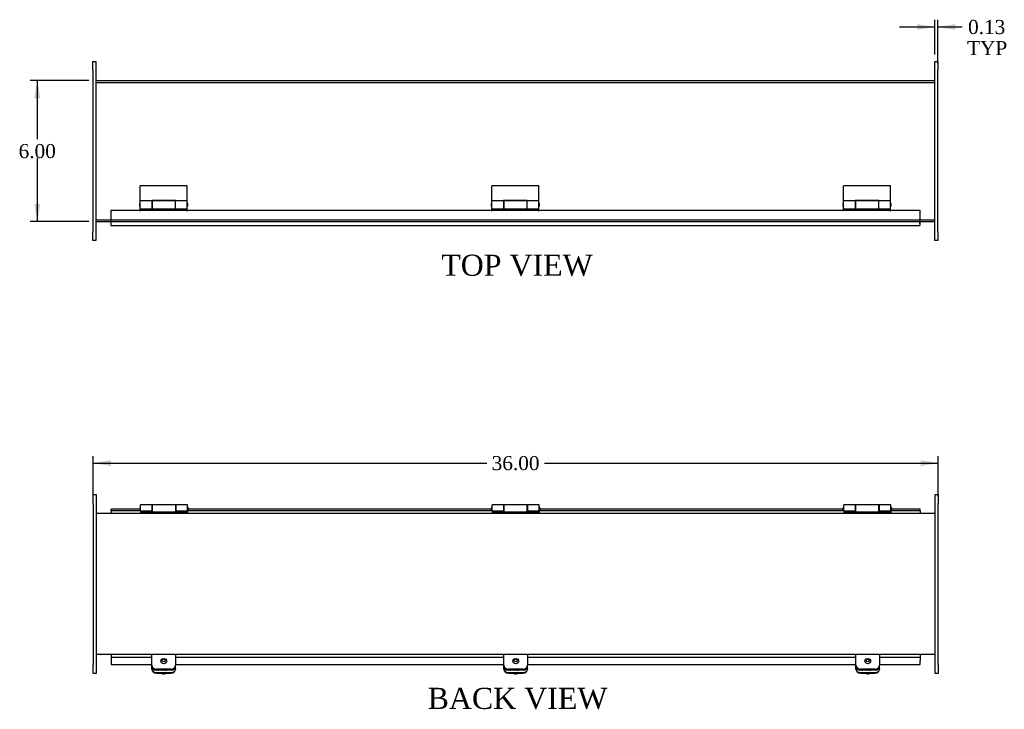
# Model space of a CAD drawing. Header units: inches. Extents: x 4 to 119, y 6 to 79.
# Tile 3 of 5: x 24 to 66, y 45 to 74. Entities that reach past the tile are written whole.
import ezdxf
from ezdxf.enums import TextEntityAlignment as Align
from ezdxf.lldxf.tags import DXFTag

# ---------------------------------------------------------------- set-up
doc = ezdxf.new("R2010")
doc.units = ezdxf.units.IN
doc.header["$MEASUREMENT"] = 0
for name, color, linetype in [('COM40176', 7, 'CONTINUOUS'), ('COM49246', 7, 'CONTINUOUS'), ('COM49247', 7, 'CONTINUOUS'), ('COM52631', 7, 'CONTINUOUS'), ('COM71025', 7, 'CONTINUOUS'), ('DEFAULT', 7, 'CONTINUOUS'), ('GSK11095', 7, 'CONTINUOUS'), ('HNG11000', 7, 'CONTINUOUS'), ('SCS19419', 7, 'CONTINUOUS')]:
    doc.layers.add(name, color=color, linetype=linetype)
doc.styles.add('SEACAD_TIMES_NEW_ROMAN', font='times.ttf')
tags = doc.linetypes.add('HIDDEN2', pattern=[0.1875, 0.125, -0.0625]).pattern_tags.tags
tags[6:7] = [DXFTag(74, 4), DXFTag(75, 0), DXFTag(340, '0'), DXFTag(46, 0.0), DXFTag(50, 0.0), DXFTag(44, 0.0), DXFTag(45, 0.0)]
tags[4:5] = [DXFTag(74, 4), DXFTag(75, 0), DXFTag(340, '0'), DXFTag(46, 0.0), DXFTag(50, 0.0), DXFTag(44, 0.0), DXFTag(45, 0.0)]

# ---------------------------------------------------------------- blocks, each defined once
blk = doc.blocks.new('GDIMGGROUP')
at = {"layer": 'DEFAULT', "linetype": 'Continuous'}
for points in [[(24.999, 71.033), (25.249, 71.033), (25.124, 71.783)], [(24.999, 66.533), (25.124, 65.783), (25.249, 66.533)]]:
    blk.add_hatch(color=136, dxfattribs=at).paths.add_polyline_path(points)
at = {"layer": 'DEFAULT', "color": 136, "linetype": 'Continuous'}
for p, q in [((27.318, 71.783), (24.824, 71.783)), ((25.124, 71.783), (25.124, 69.293)), ((25.124, 68.483), (25.124, 65.783)), ((27.318, 65.783), (24.824, 65.783))]:
    blk.add_line(p, q, dxfattribs=at)
at = {"layer": 'DEFAULT', "color": 136, "linetype": 'Continuous', "style": 'SEACAD_TIMES_NEW_ROMAN'}
blk.add_text('6.00', height=0.6, dxfattribs=at).set_placement((24.328, 69.083), align=Align.TOP_LEFT)
blk = doc.blocks.new('GDIMGGROUP10')
at = {"layer": 'DEFAULT', "linetype": 'Continuous'}
for points in [[(62.618, 74.194), (62.618, 73.944), (63.368, 74.069)], [(64.243, 74.194), (63.493, 74.069), (64.243, 73.944)]]:
    blk.add_hatch(color=136, dxfattribs=at).paths.add_polyline_path(points)
at = {"layer": 'DEFAULT', "color": 136, "linetype": 'Continuous'}
for p, q in [((63.368, 72.895), (63.368, 74.369)), ((63.493, 72.52), (63.493, 74.369)), ((61.868, 74.069), (63.368, 74.069)), ((63.493, 74.069), (64.232, 74.069)), ((64.232, 74.069), (64.532, 74.069))]:
    blk.add_line(p, q, dxfattribs=at)
at = {"layer": 'DEFAULT', "color": 136, "linetype": 'Continuous', "style": 'SEACAD_TIMES_NEW_ROMAN'}
for s, p in [('0.13', (64.785, 74.369)), ('TYP', (64.742, 73.469))]:
    blk.add_text(s, height=0.6, dxfattribs=at).set_placement(p, align=Align.TOP_LEFT)
blk = doc.blocks.new('GDIMGGROUP21')
at = {"layer": 'DEFAULT', "linetype": 'Continuous'}
for points in [[(28.259, 55.616), (27.509, 55.491), (28.259, 55.366)], [(62.759, 55.616), (62.759, 55.366), (63.509, 55.491)]]:
    blk.add_hatch(color=136, dxfattribs=at).paths.add_polyline_path(points)
at = {"layer": 'DEFAULT', "color": 136, "linetype": 'Continuous'}
for p, q in [((27.509, 54.074), (27.509, 55.791)), ((27.509, 55.491), (44.275, 55.491)), ((46.743, 55.491), (63.509, 55.491)), ((63.509, 54.074), (63.509, 55.791))]:
    blk.add_line(p, q, dxfattribs=at)
at = {"layer": 'DEFAULT', "color": 136, "linetype": 'Continuous', "style": 'SEACAD_TIMES_NEW_ROMAN'}
blk.add_text('36.00', height=0.6, dxfattribs=at).set_placement((44.485, 55.791), align=Align.TOP_LEFT)

msp = doc.modelspace()

# ---------------------------------------------------------------- linework, layer by layer
at = {"layer": 'COM40176', "color": 7, "linetype": 'Continuous'}
for p, q in [((30.009, 46.738), (30.009, 46.844)), ((30.009, 46.714), (30.009, 46.738)), ((30.587, 46.667), (30.306, 46.667)), ((31.009, 46.738), (31.009, 46.844)), ((31.009, 46.738), (31.009, 46.714)), ((45.009, 46.738), (45.009, 46.844)), ((45.009, 46.714), (45.009, 46.738)), ((45.587, 46.667), (45.306, 46.667)), ((46.009, 46.738), (46.009, 46.844)), ((46.009, 46.738), (46.009, 46.714)), ((60.009, 46.738), (60.009, 46.844)), ((60.009, 46.714), (60.009, 46.738)), ((60.587, 46.667), (60.306, 46.667)), ((61.009, 46.738), (61.009, 46.844)), ((61.009, 46.738), (61.009, 46.714)), ((30.197, 46.567), (30.821, 46.567)), ((30.197, 46.543), (30.821, 46.543)), ((45.197, 46.567), (45.821, 46.567)), ((45.197, 46.543), (45.821, 46.543)), ((60.197, 46.567), (60.821, 46.567)), ((60.197, 46.543), (60.821, 46.543))]:
    msp.add_line(p, q, dxfattribs=at)
for centre, major_axis, start_param, end_param in [((30.197, 46.738), (-0.188, 0), 0, 1.570796), ((30.197, 46.714), (0.188, 0), 3.141593, 4.712389), ((30.306, 46.794), (0.141, 0), 4.393647, 4.712389), ((30.587, 46.794), (-0.141, 0), 1.570796, 1.889538), ((30.821, 46.738), (-0.188, 0), 1.570796, 3.141593), ((30.821, 46.714), (0.188, 0), 4.712389, 6.283185), ((45.197, 46.738), (-0.188, 0), 0, 1.570796), ((45.197, 46.714), (0.188, 0), 3.141593, 4.712389), ((45.306, 46.794), (0.141, 0), 4.393647, 4.712389), ((45.587, 46.794), (-0.14, 0), 1.570796, 1.889538), ((45.821, 46.738), (-0.188, 0), 1.570796, 3.141593), ((45.821, 46.714), (0.188, 0), 4.712389, 6.283185), ((60.197, 46.738), (-0.188, 0), 0, 1.570796), ((60.197, 46.714), (0.188, 0), 3.141593, 4.712389), ((60.306, 46.794), (0.14, 0), 4.393647, 4.712389), ((60.587, 46.794), (-0.141, 0), 1.570796, 1.889538), ((60.821, 46.738), (-0.188, 0), 1.570796, 3.141593), ((60.821, 46.714), (0.188, 0), 4.712389, 6.283185)]:
    msp.add_ellipse(centre, major_axis=major_axis, ratio=0.906308, start_param=start_param, end_param=end_param, dxfattribs=at)
at = {"layer": 'COM49246', "color": 7, "linetype": 'Continuous'}
for p, q in [((27.618, 71.783), (63.368, 71.783)), ((27.618, 65.783), (28.259, 65.783)), ((62.727, 65.783), (63.368, 65.783)), ((63.384, 53.337), (27.634, 53.337)), ((63.384, 47.337), (27.634, 47.337))]:
    msp.add_line(p, q, dxfattribs=at)
at = {"layer": 'COM49246', "color": 7, "linetype": 'HIDDEN2'}
for p, q in [((27.618, 71.711), (63.368, 71.711)), ((27.618, 65.855), (63.368, 65.855)), ((28.259, 65.783), (62.727, 65.783))]:
    msp.add_line(p, q, dxfattribs=at)
at = {"layer": 'COM49247', "color": 7, "linetype": 'Continuous'}
for p, q in [((28.259, 66.267), (28.259, 65.719)), ((28.259, 66.267), (29.479, 66.267)), ((29.539, 66.267), (31.479, 66.267)), ((31.539, 66.267), (44.463, 66.267)), ((44.523, 66.267), (46.463, 66.267)), ((46.523, 66.267), (59.447, 66.267)), ((59.507, 66.267), (61.447, 66.267)), ((61.507, 66.267), (62.727, 66.267)), ((62.727, 66.267), (62.727, 65.719)), ((28.259, 65.719), (28.259, 65.611)), ((28.259, 65.611), (62.727, 65.611)), ((62.727, 65.719), (62.727, 65.611)), ((28.275, 53.452), (28.275, 53.524)), ((29.495, 53.524), (28.275, 53.524)), ((29.495, 53.452), (28.275, 53.452)), ((29.5, 53.524), (29.495, 53.524)), ((29.495, 53.524), (29.495, 53.452)), ((29.525, 53.452), (29.495, 53.452)), ((31.555, 53.452), (31.525, 53.452)), ((31.555, 53.524), (31.55, 53.524)), ((31.555, 53.452), (31.555, 53.524)), ((44.479, 53.524), (31.555, 53.524)), ((44.479, 53.452), (31.555, 53.452)), ((44.484, 53.524), (44.479, 53.524)), ((44.479, 53.524), (44.479, 53.452)), ((44.509, 53.452), (44.479, 53.452)), ((46.539, 53.452), (46.509, 53.452)), ((46.539, 53.524), (46.534, 53.524)), ((46.539, 53.452), (46.539, 53.524)), ((59.463, 53.524), (46.539, 53.524)), ((59.463, 53.452), (46.539, 53.452)), ((59.468, 53.524), (59.463, 53.524)), ((59.463, 53.524), (59.463, 53.452)), ((59.493, 53.452), (59.463, 53.452)), ((61.523, 53.452), (61.493, 53.452)), ((61.523, 53.524), (61.518, 53.524)), ((62.743, 53.524), (61.523, 53.524)), ((61.523, 53.452), (61.523, 53.524)), ((62.743, 53.452), (61.523, 53.452)), ((62.743, 53.452), (62.743, 53.524)), ((28.275, 47.221), (30.009, 47.221)), ((28.275, 47.221), (28.275, 47.087)), ((28.275, 47.087), (28.275, 46.913)), ((31.009, 47.221), (45.009, 47.221)), ((46.009, 47.221), (60.009, 47.221)), ((61.009, 47.221), (62.743, 47.221)), ((62.743, 47.221), (62.743, 47.087)), ((62.743, 46.913), (62.743, 47.087)), ((28.275, 46.913), (30.009, 46.913)), ((31.009, 46.913), (45.009, 46.913)), ((46.009, 46.913), (60.009, 46.913)), ((61.009, 46.913), (62.743, 46.913))]:
    msp.add_line(p, q, dxfattribs=at)
for centre in [(29.509, 66.267), (31.509, 66.267), (44.493, 66.267), (46.493, 66.267), (59.477, 66.267), (61.477, 66.267)]:
    msp.add_arc(centre, 0.03, 180, 0, dxfattribs=at)
at = {"layer": 'COM52631', "color": 7, "linetype": 'Continuous'}
for p, q in [((30.009, 47.254), (30.009, 47.337)), ((30.009, 46.884), (30.009, 47.254)), ((31.009, 47.337), (31.009, 47.254)), ((31.009, 47.254), (31.009, 46.884)), ((45.009, 47.254), (45.009, 47.337)), ((45.009, 46.884), (45.009, 47.254)), ((46.009, 47.337), (46.009, 47.254)), ((46.009, 47.254), (46.009, 46.884)), ((60.009, 47.254), (60.009, 47.337)), ((60.009, 46.884), (60.009, 47.254)), ((61.009, 47.337), (61.009, 47.254)), ((61.009, 47.254), (61.009, 46.884)), ((30.009, 46.844), (30.009, 46.884)), ((30.821, 46.713), (30.197, 46.713)), ((30.821, 46.673), (30.197, 46.673)), ((31.009, 46.844), (31.009, 46.884)), ((45.009, 46.844), (45.009, 46.884)), ((45.821, 46.713), (45.197, 46.713)), ((45.821, 46.673), (45.197, 46.673)), ((46.009, 46.844), (46.009, 46.884)), ((60.009, 46.844), (60.009, 46.884)), ((60.821, 46.713), (60.197, 46.713)), ((60.821, 46.673), (60.197, 46.673)), ((61.009, 46.844), (61.009, 46.884))]:
    msp.add_line(p, q, dxfattribs=at)
for centre, start_param, end_param in [((30.197, 46.884), 3.141593, 4.712389), ((30.197, 46.844), 3.141593, 4.712389), ((30.821, 46.884), 4.712389, 6.283185), ((30.821, 46.844), 4.712389, 6.283185), ((45.197, 46.884), 3.141593, 4.712389), ((45.197, 46.844), 3.141593, 4.712389), ((45.821, 46.884), 4.712389, 6.283185), ((45.821, 46.844), 4.712389, 6.283185), ((60.197, 46.884), 3.141593, 4.712389), ((60.197, 46.844), 3.141593, 4.712389), ((60.821, 46.884), 4.712389, 6.283185), ((60.821, 46.844), 4.712389, 6.283185)]:
    msp.add_ellipse(centre, major_axis=(0.188, 0), ratio=0.906308, start_param=start_param, end_param=end_param, dxfattribs=at)
at = {"layer": 'COM71025', "color": 7, "linetype": 'Continuous'}
for p, q in [((27.493, 72.595), (27.618, 72.595)), ((27.493, 72.22), (27.493, 72.595)), ((27.618, 72.595), (27.618, 72.22)), ((63.368, 72.22), (63.368, 72.595)), ((63.368, 72.595), (63.493, 72.595)), ((63.493, 72.595), (63.493, 72.22)), ((27.493, 72.22), (27.493, 65.345)), ((27.618, 72.22), (27.618, 65.345)), ((63.368, 65.345), (63.368, 72.22)), ((63.493, 65.345), (63.493, 72.22)), ((27.493, 64.97), (27.493, 65.345)), ((27.618, 65.345), (27.618, 64.97)), ((63.368, 64.97), (63.368, 65.345)), ((63.493, 65.345), (63.493, 64.97)), ((27.618, 64.97), (27.493, 64.97)), ((63.493, 64.97), (63.368, 64.97)), ((27.509, 54.149), (27.634, 54.149)), ((27.509, 53.774), (27.509, 54.149)), ((27.634, 54.149), (27.634, 53.774)), ((63.384, 53.774), (63.384, 54.149)), ((63.384, 54.149), (63.509, 54.149)), ((63.509, 54.149), (63.509, 53.774)), ((27.509, 53.774), (27.509, 46.899)), ((27.634, 53.774), (27.634, 46.899)), ((63.384, 46.899), (63.384, 53.774)), ((63.509, 46.899), (63.509, 53.774)), ((27.509, 46.524), (27.509, 46.899)), ((27.634, 46.899), (27.634, 46.524)), ((63.384, 46.524), (63.384, 46.899)), ((63.509, 46.899), (63.509, 46.524)), ((27.634, 46.524), (27.509, 46.524)), ((63.509, 46.524), (63.384, 46.524))]:
    msp.add_line(p, q, dxfattribs=at)
at = {"layer": 'GSK11095', "color": 7, "linetype": 'Continuous'}
for p, q in [((62.727, 65.871), (62.727, 65.871)), ((62.727, 65.871), (62.727, 65.871)), ((62.727, 65.683), (62.727, 65.871)), ((62.727, 65.683), (62.727, 65.683)), ((62.727, 65.683), (62.727, 65.683)), ((28.275, 53.452), (28.275, 53.452)), ((28.275, 53.452), (28.275, 53.337)), ((28.275, 53.452), (28.275, 53.452)), ((62.743, 53.452), (62.743, 53.337)), ((28.275, 47.337), (28.275, 47.221)), ((28.275, 47.221), (28.275, 47.221)), ((28.275, 47.221), (28.275, 47.221)), ((62.743, 47.337), (62.743, 47.221))]:
    msp.add_line(p, q, dxfattribs=at)
at = {"layer": 'HNG11000', "color": 7, "linetype": 'Continuous'}
for p, q in [((29.509, 66.665), (29.509, 67.308)), ((31.509, 67.308), (29.509, 67.308)), ((31.509, 66.665), (31.509, 67.308)), ((44.493, 66.665), (44.493, 67.308)), ((46.493, 67.308), (44.493, 67.308)), ((46.493, 66.665), (46.493, 67.308)), ((59.477, 66.665), (59.477, 67.308)), ((61.477, 67.308), (59.477, 67.308)), ((61.477, 66.665), (61.477, 67.308)), ((29.484, 66.536), (29.484, 66.456)), ((29.509, 66.327), (29.509, 66.665)), ((30.009, 66.665), (29.509, 66.665)), ((29.509, 66.327), (30.009, 66.327)), ((29.509, 66.237), (29.509, 66.308)), ((29.509, 66.308), (30.014, 66.308)), ((30.009, 66.673), (30.009, 66.665)), ((31.009, 66.673), (30.009, 66.673)), ((30.009, 66.665), (30.009, 66.327)), ((30.014, 66.586), (30.009, 66.586)), ((30.009, 66.406), (30.014, 66.406)), ((30.014, 66.665), (30.014, 66.327)), ((31.004, 66.665), (30.014, 66.665)), ((30.014, 66.327), (30.014, 66.308)), ((30.014, 66.327), (31.004, 66.327)), ((31.004, 66.665), (31.004, 66.327)), ((31.009, 66.586), (31.004, 66.586)), ((31.004, 66.406), (31.009, 66.406)), ((31.004, 66.327), (31.004, 66.308)), ((31.509, 66.308), (31.004, 66.308)), ((31.009, 66.665), (31.009, 66.673)), ((31.009, 66.327), (31.009, 66.665)), ((31.509, 66.665), (31.009, 66.665)), ((31.009, 66.327), (31.509, 66.327)), ((31.509, 66.327), (31.509, 66.665)), ((31.509, 66.237), (31.509, 66.308)), ((31.534, 66.456), (31.534, 66.536)), ((44.468, 66.536), (44.468, 66.456)), ((44.493, 66.327), (44.493, 66.665)), ((44.993, 66.665), (44.493, 66.665)), ((44.493, 66.327), (44.993, 66.327)), ((44.493, 66.237), (44.493, 66.308)), ((44.493, 66.308), (44.998, 66.308)), ((44.993, 66.673), (44.993, 66.665)), ((45.993, 66.673), (44.993, 66.673)), ((44.993, 66.665), (44.993, 66.327)), ((44.998, 66.586), (44.993, 66.586)), ((44.993, 66.406), (44.998, 66.406)), ((44.998, 66.665), (44.998, 66.327)), ((45.988, 66.665), (44.998, 66.665)), ((44.998, 66.327), (44.998, 66.308)), ((44.998, 66.327), (45.988, 66.327)), ((45.988, 66.665), (45.988, 66.327)), ((45.993, 66.586), (45.988, 66.586)), ((45.988, 66.406), (45.993, 66.406)), ((45.988, 66.327), (45.988, 66.308)), ((46.493, 66.308), (45.988, 66.308)), ((45.993, 66.665), (45.993, 66.673)), ((45.993, 66.327), (45.993, 66.665)), ((46.493, 66.665), (45.993, 66.665)), ((45.993, 66.327), (46.493, 66.327)), ((46.493, 66.327), (46.493, 66.665)), ((46.493, 66.237), (46.493, 66.308)), ((46.518, 66.456), (46.518, 66.536)), ((59.452, 66.536), (59.452, 66.456)), ((59.477, 66.327), (59.477, 66.665)), ((59.977, 66.665), (59.477, 66.665)), ((59.477, 66.327), (59.977, 66.327)), ((59.477, 66.237), (59.477, 66.308)), ((59.477, 66.308), (59.982, 66.308)), ((59.977, 66.673), (59.977, 66.665)), ((60.977, 66.673), (59.977, 66.673)), ((59.977, 66.665), (59.977, 66.327)), ((59.982, 66.586), (59.977, 66.586)), ((59.977, 66.406), (59.982, 66.406)), ((59.982, 66.665), (59.982, 66.327)), ((60.972, 66.665), (59.982, 66.665)), ((59.982, 66.327), (59.982, 66.308)), ((59.982, 66.327), (60.972, 66.327)), ((60.972, 66.665), (60.972, 66.327)), ((60.977, 66.586), (60.972, 66.586)), ((60.972, 66.406), (60.977, 66.406)), ((60.972, 66.327), (60.972, 66.308)), ((61.477, 66.308), (60.972, 66.308)), ((60.977, 66.665), (60.977, 66.673)), ((60.977, 66.327), (60.977, 66.665)), ((61.477, 66.665), (60.977, 66.665)), ((60.977, 66.327), (61.477, 66.327)), ((61.477, 66.327), (61.477, 66.665)), ((61.477, 66.237), (61.477, 66.308)), ((61.502, 66.456), (61.502, 66.536)), ((29.525, 53.456), (29.525, 53.715)), ((30.025, 53.715), (29.525, 53.715)), ((30.025, 53.456), (30.025, 53.715)), ((30.03, 53.412), (30.03, 53.715)), ((31.02, 53.715), (30.03, 53.715)), ((31.02, 53.412), (31.02, 53.715)), ((31.025, 53.715), (31.025, 53.456)), ((31.525, 53.715), (31.025, 53.715)), ((31.525, 53.456), (31.525, 53.715)), ((44.509, 53.456), (44.509, 53.715)), ((45.009, 53.715), (44.509, 53.715)), ((45.009, 53.456), (45.009, 53.715)), ((45.014, 53.412), (45.014, 53.715)), ((46.004, 53.715), (45.014, 53.715)), ((46.004, 53.412), (46.004, 53.715)), ((46.009, 53.715), (46.009, 53.456)), ((46.509, 53.715), (46.009, 53.715)), ((46.509, 53.456), (46.509, 53.715)), ((59.493, 53.456), (59.493, 53.715)), ((59.993, 53.715), (59.493, 53.715)), ((59.993, 53.456), (59.993, 53.715)), ((59.998, 53.412), (59.998, 53.715)), ((60.988, 53.715), (59.998, 53.715)), ((60.988, 53.412), (60.988, 53.715)), ((60.993, 53.715), (60.993, 53.456)), ((61.493, 53.715), (60.993, 53.715)), ((61.493, 53.456), (61.493, 53.715)), ((29.5, 53.506), (29.5, 53.586)), ((29.525, 53.456), (29.525, 53.412)), ((29.525, 53.456), (30.025, 53.456)), ((29.525, 53.412), (29.525, 53.337)), ((29.525, 53.412), (31.525, 53.412)), ((29.55, 53.456), (30.03, 53.456)), ((30.03, 53.636), (30.025, 53.636)), ((30.025, 53.456), (30.025, 53.412)), ((30.025, 53.452), (30.03, 53.452)), ((31.025, 53.636), (31.02, 53.636)), ((31.02, 53.456), (31.5, 53.456)), ((31.025, 53.452), (31.02, 53.452)), ((31.025, 53.456), (31.525, 53.456)), ((31.025, 53.412), (31.025, 53.456)), ((31.525, 53.456), (31.525, 53.412)), ((31.525, 53.412), (31.525, 53.337)), ((31.55, 53.586), (31.55, 53.506)), ((44.484, 53.506), (44.484, 53.586)), ((44.509, 53.456), (44.509, 53.412)), ((44.509, 53.456), (45.009, 53.456)), ((44.509, 53.412), (44.509, 53.337)), ((44.509, 53.412), (46.509, 53.412)), ((44.534, 53.456), (45.014, 53.456)), ((45.014, 53.636), (45.009, 53.636)), ((45.009, 53.456), (45.009, 53.412)), ((45.009, 53.452), (45.014, 53.452)), ((46.009, 53.636), (46.004, 53.636)), ((46.004, 53.456), (46.484, 53.456)), ((46.009, 53.452), (46.004, 53.452)), ((46.009, 53.456), (46.509, 53.456)), ((46.009, 53.412), (46.009, 53.456)), ((46.509, 53.456), (46.509, 53.412)), ((46.509, 53.412), (46.509, 53.337)), ((46.534, 53.586), (46.534, 53.506)), ((59.468, 53.506), (59.468, 53.586)), ((59.493, 53.456), (59.493, 53.412)), ((59.493, 53.456), (59.993, 53.456)), ((59.493, 53.412), (59.493, 53.337)), ((59.493, 53.412), (61.493, 53.412)), ((59.518, 53.456), (59.998, 53.456)), ((59.998, 53.636), (59.993, 53.636)), ((59.993, 53.456), (59.993, 53.412)), ((59.993, 53.452), (59.998, 53.452)), ((60.993, 53.636), (60.988, 53.636)), ((60.988, 53.456), (61.468, 53.456)), ((60.993, 53.452), (60.988, 53.452)), ((60.993, 53.456), (61.493, 53.456)), ((60.993, 53.412), (60.993, 53.456)), ((61.493, 53.456), (61.493, 53.412)), ((61.493, 53.412), (61.493, 53.337)), ((61.518, 53.586), (61.518, 53.506))]:
    msp.add_line(p, q, dxfattribs=at)
for centre, start, end in [((29.534, 66.536), 120, 180), ((29.534, 66.456), 180, 240), ((31.484, 66.536), 0, 60), ((31.484, 66.456), 300, 0), ((44.518, 66.536), 120, 180), ((44.518, 66.456), 180, 240), ((46.468, 66.536), 0, 60), ((46.468, 66.456), 300, 0), ((59.502, 66.536), 120, 180), ((59.502, 66.456), 180, 240), ((61.452, 66.536), 0, 60), ((61.452, 66.456), 300, 0), ((29.55, 53.586), 120, 180), ((29.55, 53.506), 180, 240), ((29.55, 53.506), 265.0428, 270), ((31.5, 53.506), 270, 274.9572), ((31.5, 53.586), 0, 60), ((31.5, 53.506), 300, 0), ((44.534, 53.586), 120, 180), ((44.534, 53.506), 180, 240), ((44.534, 53.506), 265.0428, 270), ((46.484, 53.506), 270, 274.9572), ((46.484, 53.586), 0, 60), ((46.484, 53.506), 300, 0), ((59.518, 53.586), 120, 180), ((59.518, 53.506), 180, 240), ((59.518, 53.506), 265.0428, 270), ((61.468, 53.506), 270, 274.9572), ((61.468, 53.586), 0, 60), ((61.468, 53.506), 300, 0)]:
    msp.add_arc(centre, 0.05, start, end, dxfattribs=at)
at = {"layer": 'SCS19419', "color": 7, "linetype": 'Continuous'}
for centre, radius, start, end in [((30.5, 46.75), 0.23, 244.1803, 263.4879), ((30.486, 46.59), 0.0702, 259.8759, 267.1002), ((30.53, 46.591), 0.0719, 272.304, 280.3278), ((30.518, 46.75), 0.231, 276.1468, 295.8305), ((45.5, 46.75), 0.23, 244.1803, 263.4879), ((45.486, 46.59), 0.0702, 259.8759, 267.1002), ((45.53, 46.591), 0.0719, 272.304, 280.3278), ((45.518, 46.75), 0.231, 276.1468, 295.8305), ((60.5, 46.75), 0.23, 244.1803, 263.4879), ((60.486, 46.59), 0.0702, 259.8759, 267.1002), ((60.53, 46.591), 0.0719, 272.304, 280.3278), ((60.518, 46.75), 0.231, 276.1468, 295.8305)]:
    msp.add_arc(centre, radius, start, end, dxfattribs=at)
for centre, major_axis in [((30.509, 47.054), (0.123, 0)), ((30.509, 47.079), (0.063, 0)), ((45.509, 47.054), (-0.123, 0)), ((45.509, 47.079), (-0.063, 0)), ((60.509, 47.054), (0.123, 0)), ((60.509, 47.079), (0.063, 0))]:
    msp.add_ellipse(centre, major_axis=major_axis, ratio=0.906308, dxfattribs=at)
for centre, major_axis, start_param, end_param in [((30.509, 46.759), (-0.24, 0), 0.407819, 0.436977), ((30.509, 46.77), (0.123, 0), 4.194057, 4.325753), ((30.509, 46.77), (0.123, 0), 5.099025, 5.230721), ((45.509, 46.759), (-0.24, 0), 0.407819, 0.436977), ((45.509, 46.77), (-0.123, 0), 1.052464, 1.18416), ((45.509, 46.77), (-0.123, 0), 1.957433, 2.089128), ((60.509, 46.759), (-0.24, 0), 0.407819, 0.436977), ((60.509, 46.77), (0.123, 0), 4.194057, 4.325753), ((60.509, 46.77), (0.123, 0), 5.099025, 5.230721), ((30.509, 46.728), (0.231, 0), 4.597797, 4.814448), ((45.509, 46.728), (0.231, 0), 4.597797, 4.814448), ((60.509, 46.728), (0.231, 0), 4.597797, 4.814448)]:
    msp.add_ellipse(centre, major_axis=major_axis, ratio=0.906308, start_param=start_param, end_param=end_param, dxfattribs=at)

# ---------------------------------------------------------------- block references
at = {"layer": 'DEFAULT'}
for name in ['GDIMGGROUP10', 'GDIMGGROUP', 'GDIMGGROUP21']:
    msp.add_blockref(name, (0, 0), dxfattribs=at)

# ---------------------------------------------------------------- texts
at = {"layer": 'DEFAULT', "color": 136, "linetype": 'Continuous', "style": 'SEACAD_TIMES_NEW_ROMAN'}
for s, p in [('TOP VIEW', (42.337, 64.37)), ('BACK VIEW', (41.756, 45.918))]:
    msp.add_text(s, height=0.9, dxfattribs=at).set_placement(p, align=Align.TOP_LEFT)

doc.saveas('drawing.dxf')
